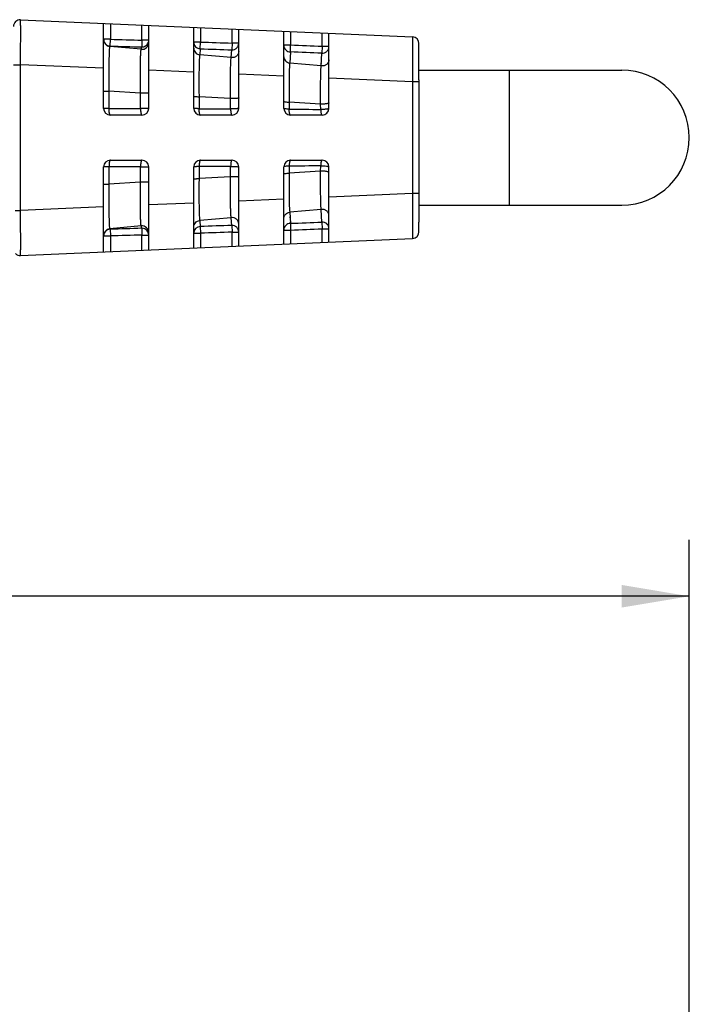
# Model space of a CAD drawing. Header units: millimetres. Extents: x 30 to 265, y 55 to 191.
# Tile 9 of 10: x 168 to 197, y 141 to 185. Entities that reach past the tile are written whole.
import ezdxf
from ezdxf.enums import TextEntityAlignment as Align

# ---------------------------------------------------------------- set-up
doc = ezdxf.new("R2010")
doc.units = ezdxf.units.MM
doc.header["$LTSCALE"] = 16.335
doc.layers.get('0').update_dxf_attribs({"linetype": 'CONTINUOUS'})
doc.layers.add('00_COMPONENTS', color=7, linetype='CONTINUOUS')
doc.layers.add('51__DRAFT_DIMS', color=7, linetype='CONTINUOUS')
doc.styles.get("Standard").update_dxf_attribs({"font": 'simfang.ttf'})
doc.dimstyles.new('DIMSTYLE_1', dxfattribs={"dimtxt": 3, "dimasz": 3, "dimexe": 2.5, "dimexo": 0.5, "dimgap": 0.75, "dimtad": 1, "dimdec": 0, "dimdsep": 46, "dimtxsty": 'Standard', "dimblk": '_FILLED', "dimblk1": '_FILLED', "dimblk2": '_FILLED', "dimcen": 0.09, "dimclrt": 3, "dimazin": 2, "dimtp": 0.3, "dimtm": 0.3, "dimtfac": 1, "dimtdec": 0, "dimtofl": 0, "dimtmove": 0, "dimatfit": 3, "dimldrblk": '_FILLED', "dimfxl": 1, "dimtolj": 1, "dimarcsym": 0})

# ---------------------------------------------------------------- blocks, each defined once
blk = doc.blocks.new('_FILLED')
at = {"color": 0, "linetype": 'ByBlock'}
blk.add_solid([(0, 0), (-1, 0.167), (-1, -0.167)], dxfattribs=at)
blk = doc.blocks.new('*D1')
at = {"layer": '51__DRAFT_DIMS', "color": 4}
for p, q in [((124.427, 134.019), (124.427, 161.561)), ((197.327, 113.589), (197.327, 161.561)), ((124.427, 159.061), (160.877, 159.061)), ((197.327, 159.061), (160.877, 159.061))]:
    blk.add_line(p, q, dxfattribs=at)
at = {"layer": '51__DRAFT_DIMS', "color": 4, "xscale": 3, "yscale": 3, "zscale": 3, "rotation": 180}
blk.add_blockref('_FILLED', (124.427, 159.061), dxfattribs=at)
at = {"layer": '51__DRAFT_DIMS', "color": 4, "xscale": 3, "yscale": 3, "zscale": 3}
blk.add_blockref('_FILLED', (197.327, 159.061), dxfattribs=at)
at = {"layer": '51__DRAFT_DIMS', "color": 3}
blk.add_text('73', height=3, dxfattribs=at).set_placement((160.877, 159.811), align=Align.CENTER)

msp = doc.modelspace()

# ---------------------------------------------------------------- linework, layer by layer
at = {"layer": '00_COMPONENTS', "color": 7}
for p, q in [((167.64, 184.658), (185.04, 183.898)), ((171.327, 180.722), (171.327, 184.497)), ((173.327, 180.722), (173.327, 184.41)), ((175.327, 180.722), (175.327, 184.322)), ((177.327, 180.722), (177.327, 184.235)), ((179.327, 180.722), (179.327, 184.148)), ((181.327, 180.722), (181.327, 184.06)), ((185.327, 183.172), (185.327, 183.598)), ((185.327, 182.422), (194.327, 182.422)), ((185.327, 181.989), (185.327, 176.854)), ((173.027, 180.422), (171.627, 180.422)), ((177.027, 180.422), (175.627, 180.422)), ((181.027, 180.422), (179.627, 180.422)), ((171.627, 178.422), (173.027, 178.422)), ((175.627, 178.422), (177.027, 178.422)), ((179.627, 178.422), (181.027, 178.422)), ((171.327, 174.346), (171.327, 178.122)), ((173.327, 174.433), (173.327, 178.122)), ((175.327, 174.521), (175.327, 178.122)), ((177.327, 174.608), (177.327, 178.122)), ((179.327, 174.695), (179.327, 178.122)), ((181.327, 174.783), (181.327, 178.122)), ((185.327, 176.422), (194.327, 176.422)), ((185.327, 175.245), (185.327, 175.672)), ((167.64, 174.185), (185.04, 174.945))]:
    msp.add_line(p, q, dxfattribs=at)
at = {"layer": '00_COMPONENTS', "color": 4}
for p, q in [((171.627, 184.484), (171.627, 183.788)), ((173.027, 183.747), (173.027, 184.423)), ((175.627, 184.309), (175.627, 183.665)), ((177.027, 183.618), (177.027, 184.248)), ((179.627, 184.134), (179.627, 183.523)), ((181.027, 183.467), (181.027, 184.073)), ((171.627, 183.788), (171.327, 183.788)), ((171.618, 183.488), (171.627, 183.788)), ((173.027, 183.747), (173.018, 183.447)), ((173.327, 183.747), (173.027, 183.747)), ((175.627, 183.665), (175.327, 183.665)), ((175.617, 183.366), (175.627, 183.665)), ((177.027, 183.618), (177.017, 183.319)), ((177.327, 183.618), (177.027, 183.618)), ((171.618, 183.488), (171.599, 183.472)), ((172.997, 183.343), (171.599, 183.472)), ((172.997, 183.343), (173.018, 183.447)), ((175.617, 183.366), (175.593, 183.103)), ((175.604, 183.222), (175.602, 183.195)), ((176.991, 182.975), (177.017, 183.319)), ((179.627, 183.523), (179.327, 183.523)), ((179.616, 183.226), (179.587, 182.735)), ((179.616, 183.226), (179.627, 183.523)), ((180.984, 182.606), (181.015, 183.171)), ((181.027, 183.467), (181.015, 183.171)), ((181.327, 183.467), (181.027, 183.467)), ((185.327, 181.989), (185.327, 183.172)), ((176.991, 182.975), (175.593, 183.103)), ((180.984, 182.606), (179.587, 182.735)), ((180.989, 182.699), (180.992, 182.743)), ((181, 182.905), (181.002, 182.944)), ((181.006, 183.017), (181.008, 183.052)), ((167.327, 182.66), (167.64, 182.66)), ((171.327, 182.499), (167.64, 182.66)), ((167.64, 176.183), (167.64, 182.66)), ((175.327, 182.324), (173.327, 182.411)), ((189.327, 182.422), (189.327, 176.422)), ((179.327, 182.149), (177.327, 182.237)), ((185.04, 181.9), (181.327, 182.062)), ((185.327, 181.9), (185.04, 181.9)), ((185.04, 181.9), (185.04, 176.943)), ((172.963, 181.398), (171.564, 181.483)), ((171.564, 181.483), (171.566, 180.721)), ((172.966, 180.717), (172.963, 181.398)), ((176.962, 181.155), (175.563, 181.24)), ((175.563, 181.24), (175.565, 180.707)), ((176.965, 180.701), (176.962, 181.155)), ((180.961, 180.912), (179.562, 180.997)), ((179.562, 180.997), (179.564, 180.686)), ((171.566, 180.721), (172.966, 180.717)), ((180.963, 180.675), (180.961, 180.912)), ((171.566, 178.122), (171.564, 177.361)), ((172.966, 178.126), (171.566, 178.122)), ((172.963, 177.445), (172.966, 178.126)), ((175.565, 178.136), (175.563, 177.603)), ((176.962, 177.688), (176.965, 178.142)), ((179.564, 178.157), (179.562, 177.846)), ((180.961, 177.931), (179.562, 177.846)), ((180.961, 177.931), (180.963, 178.168)), ((176.962, 177.688), (175.563, 177.603)), ((172.963, 177.445), (171.564, 177.361)), ((179.327, 176.694), (177.327, 176.606)), ((185.04, 176.943), (181.327, 176.781)), ((185.327, 176.943), (185.04, 176.943)), ((185.327, 176.854), (185.327, 175.672)), ((167.394, 176.183), (167.64, 176.183)), ((171.327, 176.344), (167.64, 176.183)), ((175.327, 176.519), (173.327, 176.432)), ((180.984, 176.237), (179.587, 176.108)), ((181.015, 175.672), (180.984, 176.237)), ((180.987, 176.177), (180.984, 176.237)), ((176.991, 175.868), (175.593, 175.74)), ((175.593, 175.74), (175.617, 175.477)), ((177.017, 175.524), (176.991, 175.868)), ((179.587, 176.108), (179.616, 175.617)), ((179.599, 175.905), (179.605, 175.803)), ((180.998, 175.979), (180.996, 176.023)), ((181.004, 175.865), (181.002, 175.9)), ((181.009, 175.771), (181.008, 175.8)), ((172.997, 175.5), (171.599, 175.371)), ((171.599, 175.371), (171.618, 175.355)), ((171.614, 175.358), (171.618, 175.355)), ((171.618, 175.355), (171.627, 175.055)), ((173.018, 175.396), (172.997, 175.5)), ((173.018, 175.396), (173.016, 175.405)), ((173.023, 175.396), (173.018, 175.396)), ((173.018, 175.396), (173.027, 175.096)), ((175.605, 175.618), (175.606, 175.598)), ((175.616, 175.486), (175.617, 175.477)), ((175.617, 175.477), (175.627, 175.178)), ((177.017, 175.524), (177.027, 175.225)), ((179.327, 175.32), (179.627, 175.32)), ((179.612, 175.685), (179.614, 175.638)), ((179.616, 175.617), (179.627, 175.32)), ((179.627, 175.32), (179.627, 174.709)), ((181.015, 175.672), (181.027, 175.376)), ((181.027, 175.376), (181.327, 175.376)), ((181.027, 174.77), (181.027, 175.376)), ((171.327, 175.055), (171.627, 175.055)), ((171.627, 175.055), (171.627, 174.359)), ((173.027, 175.096), (173.327, 175.096)), ((173.027, 174.42), (173.027, 175.096)), ((175.327, 175.178), (175.627, 175.178)), ((175.627, 175.178), (175.627, 174.534)), ((177.027, 175.225), (177.327, 175.225)), ((177.027, 174.595), (177.027, 175.225))]:
    msp.add_line(p, q, dxfattribs=at)
for points in [[(171.608, 183.479), (171.604, 183.476), (171.599, 183.472)], [(171.618, 183.488), (171.617, 183.487), (171.615, 183.485), (171.612, 183.482)], [(171.599, 175.371), (171.602, 175.369), (171.605, 175.366), (171.608, 175.364)], [(171.61, 175.362), (171.612, 175.36), (171.614, 175.358)]]:
    msp.add_lwpolyline(points, dxfattribs=at)
at = {"layer": '00_COMPONENTS', "color": 7}
for centre, radius, start, end in [((167.627, 184.358), 0.3, 87.5, 180), ((171.627, 183.788), 0.3, 179.9983, 209.3565), ((185.027, 183.598), 0.3, 0, 87.5), ((194.327, 179.422), 3, 270, 90), ((171.627, 180.722), 0.3, 180, 270), ((173.027, 180.722), 0.3, 270, 360), ((175.627, 180.722), 0.3, 180, 270), ((177.027, 180.722), 0.3, 270, 360), ((179.627, 180.722), 0.3, 180, 270), ((181.027, 180.722), 0.3, 270, 360), ((171.627, 178.122), 0.3, 90, 180), ((173.027, 178.122), 0.3, 0, 90), ((175.627, 178.122), 0.3, 90, 180), ((177.027, 178.122), 0.3, 0, 90), ((179.627, 178.122), 0.3, 90, 180), ((181.027, 178.122), 0.3, 0, 90), ((173.027, 175.096), 0.3, 38.162, 90.7492), ((173.027, 175.096), 0.3, 0.0236, 38.1449), ((185.027, 175.245), 0.3, 272.5, 360), ((167.627, 174.485), 0.3, 223.5897, 272.5)]:
    msp.add_arc(centre, radius, start, end, dxfattribs=at)
at = {"layer": '00_COMPONENTS', "color": 4}
for centre, radius, start, end in [((171.627, 183.77), 0.3, 180.0008, 264.667), ((173.027, 183.641), 0.3, 264.2739, 359.9539), ((173.027, 183.748), 0.301, 268.3494, 278.7067), ((159.461, -350.259), 533.866, 87.68613, 87.8364), ((162.208, -267.191), 451.051, 87.60883, 87.78681), ((171.627, 175.073), 0.3, 95.333, 179.9992), ((173.027, 175.202), 0.3, 0.0461, 95.7261), ((175.627, 175.178), 0.3, 91.8316, 179.9645), ((159.46, 709.083), 533.846, 272.16371, 272.31398), ((162.202, 626.143), 451.16, 272.21344, 272.39138), ((171.627, 175.055), 0.3, 150.5515, 180.0038)]:
    msp.add_arc(centre, radius, start, end, dxfattribs=at)
for points, knots in [([(167.64, 182.66), (167.641, 182.79), (167.642, 183.045), (167.644, 183.415), (167.645, 183.707), (167.645, 183.923), (167.646, 184.068), (167.645, 184.199), (167.645, 184.316), (167.645, 184.416), (167.644, 184.49), (167.644, 184.539), (167.643, 184.57), (167.643, 184.596), (167.642, 184.618), (167.642, 184.635), (167.642, 184.646), (167.641, 184.652), (167.641, 184.655), (167.641, 184.657), (167.64, 184.658), (167.64, 184.658)], [0, 0, 0, 0, 0.195069, 0.382696, 0.555559, 0.63439, 0.707097, 0.772994, 0.831431, 0.881855, 0.923789, 0.941442, 0.956833, 0.969924, 0.980678, 0.989071, 0.995091, 0.997208, 0.998728, 0.999653, 1, 1, 1, 1]), ([(175.327, 183.665), (175.327, 183.627), (175.342, 183.55), (175.406, 183.451), (175.502, 183.384), (175.579, 183.367), (175.617, 183.366)], [0, 0, 0, 0, 0.249863, 0.499806, 0.749861, 1, 1, 1, 1]), ([(177.017, 183.319), (177.057, 183.318), (177.138, 183.331), (177.241, 183.397), (177.311, 183.498), (177.327, 183.578), (177.327, 183.618)], [0, 0, 0, 0, 0.250294, 0.50042, 0.750299, 1, 1, 1, 1]), ([(185.04, 183.898), (185.04, 183.898), (185.041, 183.897), (185.041, 183.895), (185.041, 183.892), (185.042, 183.886), (185.042, 183.875), (185.042, 183.858), (185.043, 183.837), (185.043, 183.81), (185.044, 183.78), (185.044, 183.73), (185.045, 183.656), (185.045, 183.556), (185.045, 183.44), (185.046, 183.308), (185.045, 183.163), (185.045, 182.947), (185.044, 182.655), (185.042, 182.285), (185.041, 182.03), (185.04, 181.9)], [0, 0, 0, 0, 0.000347, 0.001272, 0.002792, 0.004908, 0.010927, 0.019321, 0.030077, 0.043172, 0.05857, 0.07623, 0.118179, 0.168628, 0.227077, 0.292983, 0.365689, 0.444506, 0.617332, 0.804927, 1, 1, 1, 1]), ([(171.599, 183.472), (171.598, 183.472), (171.595, 183.468), (171.593, 183.46), (171.59, 183.447), (171.586, 183.422), (171.582, 183.378), (171.577, 183.313), (171.573, 183.229), (171.569, 183.129), (171.566, 183.014), (171.563, 182.883), (171.561, 182.739), (171.559, 182.524), (171.558, 182.233), (171.559, 181.865), (171.562, 181.612), (171.564, 181.483)], [0, 0, 0, 0, 0.002058, 0.006133, 0.012462, 0.021089, 0.045213, 0.078365, 0.120289, 0.17066, 0.229002, 0.294741, 0.367244, 0.445833, 0.618251, 0.805365, 1, 1, 1, 1]), ([(172.963, 181.398), (172.962, 181.521), (172.959, 181.763), (172.958, 182.114), (172.959, 182.439), (172.962, 182.688), (172.966, 182.866), (172.969, 182.979), (172.972, 183.079), (172.976, 183.164), (172.981, 183.232), (172.985, 183.284), (172.99, 183.317), (172.994, 183.335), (172.996, 183.341), (172.997, 183.343)], [0, 0, 0, 0, 0.190092, 0.372765, 0.541602, 0.690669, 0.756166, 0.814853, 0.866193, 0.909728, 0.945103, 0.972053, 0.990364, 0.996249, 1, 1, 1, 1]), ([(175.327, 183.398), (175.327, 183.363), (175.341, 183.29), (175.398, 183.196), (175.486, 183.129), (175.557, 183.108), (175.593, 183.103)], [0, 0, 0, 0, 0.248843, 0.49833, 0.748774, 1, 1, 1, 1]), ([(177.327, 183.266), (177.327, 183.225), (177.309, 183.141), (177.232, 183.039), (177.119, 182.977), (177.033, 182.97), (176.991, 182.975)], [0, 0, 0, 0, 0.247342, 0.49635, 0.747551, 1, 1, 1, 1]), ([(179.327, 183.523), (179.327, 183.486), (179.342, 183.409), (179.406, 183.312), (179.501, 183.245), (179.577, 183.227), (179.616, 183.226)], [0, 0, 0, 0, 0.249128, 0.498758, 0.74911, 1, 1, 1, 1]), ([(181.015, 183.171), (181.055, 183.17), (181.136, 183.182), (181.24, 183.247), (181.311, 183.347), (181.327, 183.428), (181.327, 183.467)], [0, 0, 0, 0, 0.251493, 0.502147, 0.751532, 1, 1, 1, 1]), ([(175.593, 183.103), (175.591, 183.093), (175.587, 183.067), (175.58, 182.996), (175.573, 182.874), (175.567, 182.69), (175.562, 182.461), (175.559, 182.193), (175.558, 181.781), (175.56, 181.46), (175.563, 181.24)], [0, 0, 0, 0, 0.017283, 0.042266, 0.114358, 0.214049, 0.338321, 0.48339, 0.645149, 1, 1, 1, 1]), ([(176.962, 181.155), (176.96, 181.364), (176.958, 181.669), (176.959, 182.061), (176.962, 182.319), (176.966, 182.543), (176.972, 182.727), (176.98, 182.867), (176.986, 182.944), (176.991, 182.975)], [0, 0, 0, 0, 0.344842, 0.502659, 0.645412, 0.769556, 0.871805, 0.949357, 1, 1, 1, 1]), ([(179.327, 183.016), (179.327, 182.982), (179.34, 182.913), (179.397, 182.825), (179.482, 182.761), (179.551, 182.74), (179.587, 182.735)], [0, 0, 0, 0, 0.243769, 0.491006, 0.743379, 1, 1, 1, 1]), ([(179.587, 182.735), (179.583, 182.697), (179.577, 182.607), (179.567, 182.383), (179.56, 182.031), (179.558, 181.542), (179.56, 181.186), (179.562, 180.997)], [0, 0, 0, 0, 0.067179, 0.155125, 0.385839, 0.674413, 1, 1, 1, 1]), ([(181.327, 182.877), (181.327, 182.838), (181.308, 182.758), (181.228, 182.663), (181.113, 182.606), (181.026, 182.601), (180.984, 182.606)], [0, 0, 0, 0, 0.238545, 0.484479, 0.739761, 1, 1, 1, 1]), ([(180.961, 180.912), (180.96, 181.09), (180.958, 181.427), (180.96, 181.896), (180.968, 182.283), (180.977, 182.511), (180.984, 182.606)], [0, 0, 0, 0, 0.314705, 0.59673, 0.829837, 1, 1, 1, 1]), ([(171.327, 181.483), (171.327, 181.483), (171.328, 181.484), (171.33, 181.483), (171.333, 181.483), (171.337, 181.483), (171.345, 181.483), (171.354, 181.483), (171.371, 181.483), (171.396, 181.483), (171.431, 181.483), (171.471, 181.483), (171.516, 181.483), (171.547, 181.483), (171.564, 181.483)], [0, 0, 0, 0, 0.004637, 0.010384, 0.018388, 0.04107, 0.072499, 0.112487, 0.160834, 0.281091, 0.429747, 0.603017, 0.795339, 1, 1, 1, 1]), ([(173.327, 181.405), (173.327, 181.404), (173.323, 181.404), (173.319, 181.403), (173.309, 181.402), (173.297, 181.401), (173.28, 181.401), (173.253, 181.4), (173.212, 181.399), (173.157, 181.398), (173.095, 181.398), (173.03, 181.397), (172.985, 181.397), (172.963, 181.398)], [0, 0, 0, 0, 0.005604, 0.021071, 0.046428, 0.081473, 0.125742, 0.178659, 0.30789, 0.46264, 0.635348, 0.817713, 1, 1, 1, 1]), ([(175.327, 181.26), (175.327, 181.258), (175.335, 181.255), (175.346, 181.252), (175.368, 181.249), (175.395, 181.247), (175.43, 181.244), (175.487, 181.241), (175.531, 181.24), (175.563, 181.24)], [0, 0, 0, 0, 0.023229, 0.078631, 0.167103, 0.286806, 0.434428, 0.606318, 1, 1, 1, 1]), ([(177.327, 181.183), (177.327, 181.181), (177.325, 181.179), (177.315, 181.174), (177.293, 181.169), (177.258, 181.164), (177.212, 181.16), (177.156, 181.157), (177.072, 181.154), (177.007, 181.154), (176.962, 181.155)], [0, 0, 0, 0, 0.010014, 0.027419, 0.08929, 0.186568, 0.315065, 0.468501, 0.639479, 1, 1, 1, 1]), ([(179.327, 181.042), (179.327, 181.039), (179.332, 181.032), (179.355, 181.021), (179.401, 181.01), (179.474, 181.001), (179.531, 180.998), (179.562, 180.997)], [0, 0, 0, 0, 0.036135, 0.096566, 0.304543, 0.616985, 1, 1, 1, 1]), ([(171.566, 180.721), (171.55, 180.721), (171.518, 180.721), (171.473, 180.721), (171.432, 180.721), (171.397, 180.721), (171.371, 180.721), (171.355, 180.721), (171.345, 180.721), (171.338, 180.721), (171.333, 180.721), (171.33, 180.721), (171.328, 180.722), (171.327, 180.721), (171.327, 180.722)], [0, 0, 0, 0, 0.204274, 0.396448, 0.569731, 0.718494, 0.8389, 0.887321, 0.927375, 0.95886, 0.981585, 0.989603, 0.995361, 1, 1, 1, 1]), ([(171.627, 180.422), (171.623, 180.422), (171.613, 180.429), (171.602, 180.446), (171.591, 180.475), (171.579, 180.528), (171.569, 180.612), (171.565, 180.683), (171.566, 180.721)], [0, 0, 0, 0, 0.040006, 0.106558, 0.201083, 0.322902, 0.634879, 1, 1, 1, 1]), ([(173.327, 180.722), (173.327, 180.722), (173.323, 180.722), (173.319, 180.722), (173.309, 180.72), (173.297, 180.719), (173.281, 180.719), (173.262, 180.718), (173.24, 180.718), (173.206, 180.718), (173.158, 180.718), (173.097, 180.717), (173.032, 180.715), (172.988, 180.716), (172.966, 180.717)], [0, 0, 0, 0, 0.005355, 0.020713, 0.046068, 0.081049, 0.125279, 0.178154, 0.238972, 0.307019, 0.461588, 0.634479, 0.817438, 1, 1, 1, 1]), ([(172.966, 180.717), (172.966, 180.679), (172.968, 180.624), (172.976, 180.554), (172.983, 180.51), (172.992, 180.474), (173.002, 180.446), (173.012, 180.428), (173.023, 180.422), (173.027, 180.422)], [0, 0, 0, 0, 0.365464, 0.530999, 0.676938, 0.798548, 0.892551, 0.957778, 1, 1, 1, 1]), ([(175.565, 180.707), (175.549, 180.707), (175.517, 180.708), (175.472, 180.709), (175.431, 180.71), (175.396, 180.712), (175.368, 180.714), (175.347, 180.716), (175.334, 180.718), (175.329, 180.72), (175.327, 180.721), (175.327, 180.722)], [0, 0, 0, 0, 0.203353, 0.394618, 0.567087, 0.71521, 0.835229, 0.923687, 0.978493, 0.993107, 1, 1, 1, 1]), ([(175.627, 180.422), (175.623, 180.422), (175.613, 180.428), (175.602, 180.445), (175.592, 180.472), (175.583, 180.507), (175.576, 180.549), (175.568, 180.617), (175.565, 180.67), (175.565, 180.707)], [0, 0, 0, 0, 0.040953, 0.107498, 0.201366, 0.322233, 0.467554, 0.632944, 1, 1, 1, 1]), ([(177.327, 180.722), (177.327, 180.721), (177.324, 180.719), (177.319, 180.717), (177.309, 180.714), (177.297, 180.712), (177.281, 180.71), (177.253, 180.708), (177.213, 180.705), (177.158, 180.702), (177.074, 180.701), (177.009, 180.699), (176.965, 180.701)], [0, 0, 0, 0, 0.007081, 0.023702, 0.049809, 0.08516, 0.129451, 0.182234, 0.310942, 0.464928, 0.636776, 1, 1, 1, 1]), ([(176.965, 180.701), (176.965, 180.665), (176.968, 180.612), (176.976, 180.546), (176.983, 180.504), (176.992, 180.47), (177.002, 180.445), (177.013, 180.427), (177.023, 180.422), (177.027, 180.422)], [0, 0, 0, 0, 0.367683, 0.532676, 0.677587, 0.798117, 0.891393, 0.956671, 1, 1, 1, 1]), ([(179.564, 180.686), (179.532, 180.686), (179.476, 180.689), (179.409, 180.696), (179.367, 180.703), (179.346, 180.708), (179.333, 180.713), (179.327, 180.719), (179.327, 180.722)], [0, 0, 0, 0, 0.387017, 0.702363, 0.821409, 0.910588, 0.968874, 1, 1, 1, 1]), ([(179.627, 180.422), (179.623, 180.422), (179.613, 180.427), (179.603, 180.443), (179.592, 180.467), (179.584, 180.499), (179.576, 180.538), (179.568, 180.601), (179.564, 180.651), (179.564, 180.686)], [0, 0, 0, 0, 0.042696, 0.10943, 0.202401, 0.321837, 0.465745, 0.630316, 1, 1, 1, 1]), ([(181.327, 180.967), (181.327, 180.962), (181.321, 180.955), (181.31, 180.948), (181.29, 180.939), (181.258, 180.931), (181.212, 180.922), (181.156, 180.916), (181.071, 180.91), (181.006, 180.91), (180.961, 180.912)], [0, 0, 0, 0, 0.038646, 0.067933, 0.105159, 0.203284, 0.330446, 0.481073, 0.648268, 1, 1, 1, 1]), ([(181.327, 180.722), (181.327, 180.717), (181.316, 180.708), (181.294, 180.699), (181.259, 180.691), (181.212, 180.684), (181.157, 180.678), (181.073, 180.674), (181.007, 180.672), (180.963, 180.675)], [0, 0, 0, 0, 0.033636, 0.098827, 0.196466, 0.32403, 0.475679, 0.644354, 1, 1, 1, 1]), ([(180.963, 180.675), (180.964, 180.642), (180.968, 180.594), (180.976, 180.533), (180.984, 180.496), (180.993, 180.465), (181.004, 180.439), (181.017, 180.422), (181.027, 180.422)], [0, 0, 0, 0, 0.371797, 0.536339, 0.680073, 0.799373, 0.891993, 1, 1, 1, 1]), ([(171.627, 178.422), (171.623, 178.422), (171.612, 178.415), (171.602, 178.396), (171.592, 178.368), (171.583, 178.331), (171.576, 178.287), (171.568, 178.216), (171.566, 178.16), (171.566, 178.122)], [0, 0, 0, 0, 0.041965, 0.107204, 0.201412, 0.323318, 0.469537, 0.635199, 1, 1, 1, 1]), ([(173.027, 178.422), (173.022, 178.422), (173.015, 178.418), (173.008, 178.408), (173.001, 178.394), (172.992, 178.369), (172.983, 178.333), (172.975, 178.289), (172.968, 178.219), (172.968, 178.164), (172.966, 178.126)], [0, 0, 0, 0, 0.044728, 0.073171, 0.108555, 0.202105, 0.323804, 0.469728, 0.634974, 1, 1, 1, 1]), ([(175.627, 178.422), (175.623, 178.422), (175.612, 178.415), (175.602, 178.398), (175.592, 178.371), (175.583, 178.336), (175.576, 178.294), (175.568, 178.226), (175.565, 178.173), (175.565, 178.136)], [0, 0, 0, 0, 0.042867, 0.108114, 0.201679, 0.322651, 0.467992, 0.633209, 1, 1, 1, 1]), ([(177.027, 178.422), (177.023, 178.422), (177.015, 178.418), (177.009, 178.409), (177.001, 178.396), (176.993, 178.373), (176.983, 178.339), (176.976, 178.297), (176.968, 178.231), (176.967, 178.178), (176.965, 178.142)], [0, 0, 0, 0, 0.045797, 0.074382, 0.109662, 0.202483, 0.32312, 0.468033, 0.632736, 1, 1, 1, 1]), ([(179.627, 178.422), (179.617, 178.422), (179.603, 178.403), (179.593, 178.376), (179.584, 178.344), (179.576, 178.305), (179.568, 178.242), (179.565, 178.192), (179.564, 178.157)], [0, 0, 0, 0, 0.106888, 0.199883, 0.319849, 0.464284, 0.629266, 1, 1, 1, 1]), ([(181.027, 178.422), (181.023, 178.422), (181.013, 178.417), (181.003, 178.401), (180.993, 178.378), (180.984, 178.347), (180.976, 178.31), (180.968, 178.249), (180.966, 178.201), (180.963, 178.168)], [0, 0, 0, 0, 0.047848, 0.111828, 0.203692, 0.322744, 0.466052, 0.629778, 1, 1, 1, 1]), ([(171.566, 178.122), (171.55, 178.122), (171.518, 178.122), (171.473, 178.122), (171.432, 178.122), (171.397, 178.122), (171.371, 178.122), (171.355, 178.122), (171.345, 178.122), (171.337, 178.122), (171.333, 178.122), (171.33, 178.122), (171.328, 178.121), (171.327, 178.122), (171.327, 178.122)], [0, 0, 0, 0, 0.204796, 0.396868, 0.569692, 0.718414, 0.838808, 0.887315, 0.927504, 0.959023, 0.981697, 0.989678, 0.995399, 1, 1, 1, 1]), ([(172.966, 178.126), (172.988, 178.126), (173.032, 178.126), (173.097, 178.126), (173.158, 178.126), (173.206, 178.125), (173.24, 178.125), (173.262, 178.125), (173.281, 178.124), (173.297, 178.124), (173.309, 178.123), (173.318, 178.123), (173.323, 178.122), (173.325, 178.122), (173.326, 178.122), (173.327, 178.122), (173.327, 178.122)], [0, 0, 0, 0, 0.182647, 0.365547, 0.53845, 0.693082, 0.761155, 0.821993, 0.874874, 0.919078, 0.953962, 0.979207, 0.988142, 0.994582, 0.998513, 1, 1, 1, 1]), ([(175.565, 178.136), (175.549, 178.136), (175.517, 178.135), (175.472, 178.134), (175.431, 178.133), (175.396, 178.131), (175.368, 178.129), (175.347, 178.127), (175.334, 178.125), (175.329, 178.123), (175.327, 178.122), (175.327, 178.122)], [0, 0, 0, 0, 0.203864, 0.395023, 0.567033, 0.71511, 0.835114, 0.923785, 0.978573, 0.993121, 1, 1, 1, 1]), ([(176.965, 178.142), (176.987, 178.142), (177.031, 178.143), (177.096, 178.142), (177.158, 178.141), (177.213, 178.138), (177.259, 178.135), (177.29, 178.132), (177.309, 178.129), (177.319, 178.127), (177.324, 178.125), (177.327, 178.123), (177.327, 178.122)], [0, 0, 0, 0, 0.181546, 0.362985, 0.534726, 0.688613, 0.817239, 0.914266, 0.9495, 0.975334, 0.991804, 1, 1, 1, 1]), ([(179.564, 178.157), (179.532, 178.157), (179.475, 178.154), (179.402, 178.147), (179.355, 178.138), (179.333, 178.13), (179.327, 178.124), (179.327, 178.122)], [0, 0, 0, 0, 0.387466, 0.702366, 0.910611, 0.968883, 1, 1, 1, 1]), ([(180.984, 176.237), (180.977, 176.332), (180.968, 176.56), (180.96, 176.947), (180.958, 177.416), (180.96, 177.753), (180.961, 177.931)], [0, 0, 0, 0, 0.170231, 0.403389, 0.68536, 1, 1, 1, 1]), ([(181.327, 177.876), (181.327, 177.881), (181.321, 177.888), (181.31, 177.895), (181.29, 177.904), (181.258, 177.912), (181.212, 177.921), (181.156, 177.927), (181.071, 177.933), (181.006, 177.933), (180.961, 177.931)], [0, 0, 0, 0, 0.038646, 0.067934, 0.10516, 0.203285, 0.330447, 0.481074, 0.648268, 1, 1, 1, 1]), ([(180.963, 178.168), (181.008, 178.17), (181.092, 178.169), (181.192, 178.163), (181.259, 178.152), (181.29, 178.145), (181.31, 178.138), (181.32, 178.132), (181.327, 178.126), (181.327, 178.122)], [0, 0, 0, 0, 0.355484, 0.675608, 0.80313, 0.90079, 0.937333, 0.965503, 1, 1, 1, 1]), ([(175.327, 177.583), (175.327, 177.585), (175.335, 177.588), (175.346, 177.591), (175.368, 177.594), (175.395, 177.596), (175.43, 177.599), (175.487, 177.602), (175.531, 177.603), (175.563, 177.603)], [0, 0, 0, 0, 0.023229, 0.07863, 0.167103, 0.286806, 0.434428, 0.606318, 1, 1, 1, 1]), ([(175.563, 177.603), (175.56, 177.383), (175.558, 177.062), (175.559, 176.65), (175.562, 176.382), (175.567, 176.153), (175.573, 175.969), (175.58, 175.847), (175.587, 175.776), (175.591, 175.75), (175.593, 175.74)], [0, 0, 0, 0, 0.354788, 0.51653, 0.661584, 0.785835, 0.885551, 0.957695, 0.982708, 1, 1, 1, 1]), ([(176.991, 175.868), (176.986, 175.899), (176.98, 175.976), (176.972, 176.116), (176.966, 176.3), (176.962, 176.524), (176.959, 176.782), (176.958, 177.174), (176.96, 177.479), (176.962, 177.688)], [0, 0, 0, 0, 0.05061, 0.128109, 0.23029, 0.354376, 0.497085, 0.654877, 1, 1, 1, 1]), ([(177.327, 177.66), (177.327, 177.662), (177.325, 177.665), (177.315, 177.669), (177.293, 177.674), (177.258, 177.679), (177.212, 177.683), (177.156, 177.686), (177.072, 177.689), (177.007, 177.689), (176.962, 177.688)], [0, 0, 0, 0, 0.010015, 0.02742, 0.089292, 0.18657, 0.315067, 0.468502, 0.63948, 1, 1, 1, 1]), ([(179.327, 177.801), (179.327, 177.804), (179.332, 177.811), (179.355, 177.822), (179.401, 177.833), (179.474, 177.842), (179.531, 177.845), (179.562, 177.846)], [0, 0, 0, 0, 0.036135, 0.096566, 0.304543, 0.616985, 1, 1, 1, 1]), ([(179.562, 177.846), (179.56, 177.657), (179.558, 177.302), (179.56, 176.812), (179.567, 176.46), (179.577, 176.236), (179.583, 176.146), (179.587, 176.108)], [0, 0, 0, 0, 0.32534, 0.613821, 0.844654, 0.932765, 1, 1, 1, 1]), ([(171.327, 177.36), (171.327, 177.36), (171.328, 177.359), (171.33, 177.36), (171.333, 177.36), (171.337, 177.36), (171.345, 177.36), (171.354, 177.36), (171.371, 177.36), (171.396, 177.36), (171.431, 177.36), (171.471, 177.36), (171.516, 177.36), (171.547, 177.36), (171.564, 177.361)], [0, 0, 0, 0, 0.004637, 0.010384, 0.018387, 0.04107, 0.072499, 0.112487, 0.160834, 0.281091, 0.429747, 0.603017, 0.795339, 1, 1, 1, 1]), ([(171.564, 177.361), (171.562, 177.231), (171.559, 176.978), (171.558, 176.61), (171.559, 176.319), (171.561, 176.104), (171.563, 175.96), (171.566, 175.829), (171.569, 175.713), (171.573, 175.614), (171.577, 175.53), (171.582, 175.465), (171.586, 175.421), (171.59, 175.396), (171.593, 175.383), (171.595, 175.375), (171.598, 175.371), (171.599, 175.371)], [0, 0, 0, 0, 0.194616, 0.381786, 0.554295, 0.632906, 0.70541, 0.771126, 0.829426, 0.87976, 0.921656, 0.954786, 0.978907, 0.987535, 0.993865, 0.997942, 1, 1, 1, 1]), ([(172.997, 175.5), (172.996, 175.502), (172.994, 175.508), (172.99, 175.526), (172.985, 175.559), (172.981, 175.611), (172.976, 175.679), (172.972, 175.764), (172.969, 175.864), (172.966, 175.977), (172.962, 176.155), (172.959, 176.404), (172.958, 176.728), (172.959, 177.08), (172.962, 177.322), (172.963, 177.445)], [0, 0, 0, 0, 0.003749, 0.009632, 0.027937, 0.054881, 0.090251, 0.133783, 0.18512, 0.243804, 0.309298, 0.45836, 0.627193, 0.809865, 1, 1, 1, 1]), ([(173.327, 177.438), (173.327, 177.439), (173.323, 177.439), (173.319, 177.44), (173.309, 177.441), (173.297, 177.442), (173.28, 177.442), (173.253, 177.443), (173.212, 177.444), (173.157, 177.445), (173.095, 177.446), (173.03, 177.446), (172.985, 177.446), (172.963, 177.445)], [0, 0, 0, 0, 0.005604, 0.021071, 0.046428, 0.081473, 0.125742, 0.178659, 0.30789, 0.46264, 0.635348, 0.817713, 1, 1, 1, 1]), ([(185.04, 176.943), (185.041, 176.813), (185.042, 176.558), (185.044, 176.188), (185.045, 175.896), (185.045, 175.679), (185.046, 175.535), (185.045, 175.403), (185.045, 175.287), (185.045, 175.186), (185.044, 175.113), (185.044, 175.063), (185.043, 175.033), (185.043, 175.006), (185.042, 174.985), (185.042, 174.968), (185.042, 174.957), (185.041, 174.951), (185.041, 174.948), (185.041, 174.946), (185.04, 174.945), (185.04, 174.945)], [0, 0, 0, 0, 0.195062, 0.382676, 0.555536, 0.634364, 0.707069, 0.772967, 0.831404, 0.881836, 0.923775, 0.941432, 0.956827, 0.969921, 0.980676, 0.98907, 0.99509, 0.997207, 0.998728, 0.999652, 1, 1, 1, 1]), ([(167.64, 174.185), (167.64, 174.185), (167.641, 174.186), (167.641, 174.188), (167.641, 174.191), (167.642, 174.197), (167.642, 174.208), (167.642, 174.225), (167.643, 174.247), (167.643, 174.273), (167.644, 174.304), (167.644, 174.354), (167.645, 174.427), (167.645, 174.527), (167.645, 174.644), (167.646, 174.775), (167.645, 174.92), (167.645, 175.136), (167.644, 175.428), (167.642, 175.798), (167.641, 176.053), (167.64, 176.183)], [0, 0, 0, 0, 0.000347, 0.001272, 0.002792, 0.004909, 0.010929, 0.019323, 0.03008, 0.043176, 0.058576, 0.076238, 0.11819, 0.168644, 0.227097, 0.29301, 0.365724, 0.444544, 0.617365, 0.804934, 1, 1, 1, 1]), ([(181.327, 175.966), (181.327, 176.005), (181.308, 176.085), (181.228, 176.18), (181.113, 176.237), (181.026, 176.242), (180.984, 176.237)], [0, 0, 0, 0, 0.238545, 0.484479, 0.739761, 1, 1, 1, 1]), ([(175.327, 175.445), (175.327, 175.48), (175.341, 175.553), (175.398, 175.647), (175.486, 175.714), (175.557, 175.736), (175.593, 175.74)], [0, 0, 0, 0, 0.248843, 0.49833, 0.748774, 1, 1, 1, 1]), ([(177.327, 175.577), (177.327, 175.618), (177.309, 175.702), (177.232, 175.804), (177.119, 175.866), (177.033, 175.873), (176.991, 175.868)], [0, 0, 0, 0, 0.247343, 0.49635, 0.747551, 1, 1, 1, 1]), ([(179.327, 175.827), (179.327, 175.861), (179.34, 175.93), (179.397, 176.018), (179.482, 176.082), (179.551, 176.103), (179.587, 176.108)], [0, 0, 0, 0, 0.243769, 0.491006, 0.743379, 1, 1, 1, 1]), ([(171.618, 175.355), (171.567, 175.353), (171.465, 175.323), (171.391, 175.246), (171.366, 175.202)], [0, 0, 0, 0, 0.500137, 1, 1, 1, 1]), ([(177.327, 175.225), (177.327, 175.265), (177.311, 175.345), (177.241, 175.446), (177.138, 175.512), (177.057, 175.525), (177.017, 175.524)], [0, 0, 0, 0, 0.249701, 0.49958, 0.749706, 1, 1, 1, 1]), ([(179.616, 175.617), (179.577, 175.616), (179.501, 175.598), (179.406, 175.531), (179.342, 175.434), (179.327, 175.357), (179.327, 175.32)], [0, 0, 0, 0, 0.250892, 0.501244, 0.750874, 1, 1, 1, 1]), ([(181.327, 175.376), (181.327, 175.415), (181.311, 175.496), (181.24, 175.596), (181.136, 175.66), (181.055, 175.674), (181.015, 175.672)], [0, 0, 0, 0, 0.248466, 0.497851, 0.748506, 1, 1, 1, 1])]:
    msp.add_open_spline(points, degree=3, knots=knots, dxfattribs=at)
at = {"layer": '00_COMPONENTS', "color": 7}
for points, knots in [([(171.366, 183.641), (171.391, 183.597), (171.465, 183.52), (171.567, 183.49), (171.618, 183.488)], [0, 0, 0, 0, 0.499842, 1, 1, 1, 1]), ([(173.072, 183.45), (173.128, 183.459), (173.238, 183.51), (173.302, 183.613), (173.316, 183.668)], [0, 0, 0, 0, 0.500114, 1, 1, 1, 1])]:
    msp.add_open_spline(points, degree=3, knots=knots, dxfattribs=at)
at = {"layer": '00_COMPONENTS', "color": 4}
for points in [[(171.627, 183.788), (172.094, 183.775), (172.56, 183.761), (173.027, 183.747)], [(175.627, 183.665), (176.094, 183.65), (176.56, 183.634), (177.027, 183.618)], [(171.618, 183.488), (172.085, 183.475), (172.551, 183.461), (173.018, 183.447)], [(175.617, 183.366), (176.084, 183.35), (176.55, 183.335), (177.017, 183.319)], [(175.565, 180.707), (176.032, 180.705), (176.498, 180.703), (176.965, 180.701)], [(179.564, 180.686), (180.03, 180.682), (180.497, 180.679), (180.963, 180.675)], [(176.965, 178.142), (176.498, 178.14), (176.032, 178.138), (175.565, 178.136)], [(180.963, 178.168), (180.497, 178.164), (180.03, 178.161), (179.564, 178.157)], [(173.018, 175.396), (172.551, 175.382), (172.085, 175.368), (171.618, 175.355)], [(177.017, 175.524), (176.55, 175.508), (176.084, 175.493), (175.617, 175.477)], [(173.027, 175.096), (172.56, 175.082), (172.094, 175.068), (171.627, 175.055)], [(177.027, 175.225), (176.56, 175.209), (176.094, 175.193), (175.627, 175.178)]]:
    msp.add_open_spline(points, degree=3, dxfattribs=at)

# ---------------------------------------------------------------- dimensions: what is measured, and where the dimension line sits
at = {"layer": '51__DRAFT_DIMS', "color": 4}
dim = msp.add_linear_dim(base=(197.327, 159.061), p1=(124.427, 133.519), p2=(197.327, 113.089), dimstyle='DIMSTYLE_1', dxfattribs=at)
dim.commit()
dim.dimension.update_dxf_attribs({"geometry": '*D1', "text_midpoint": (160.845, 159.061), "dimtype": 160})

doc.saveas('drawing.dxf')
